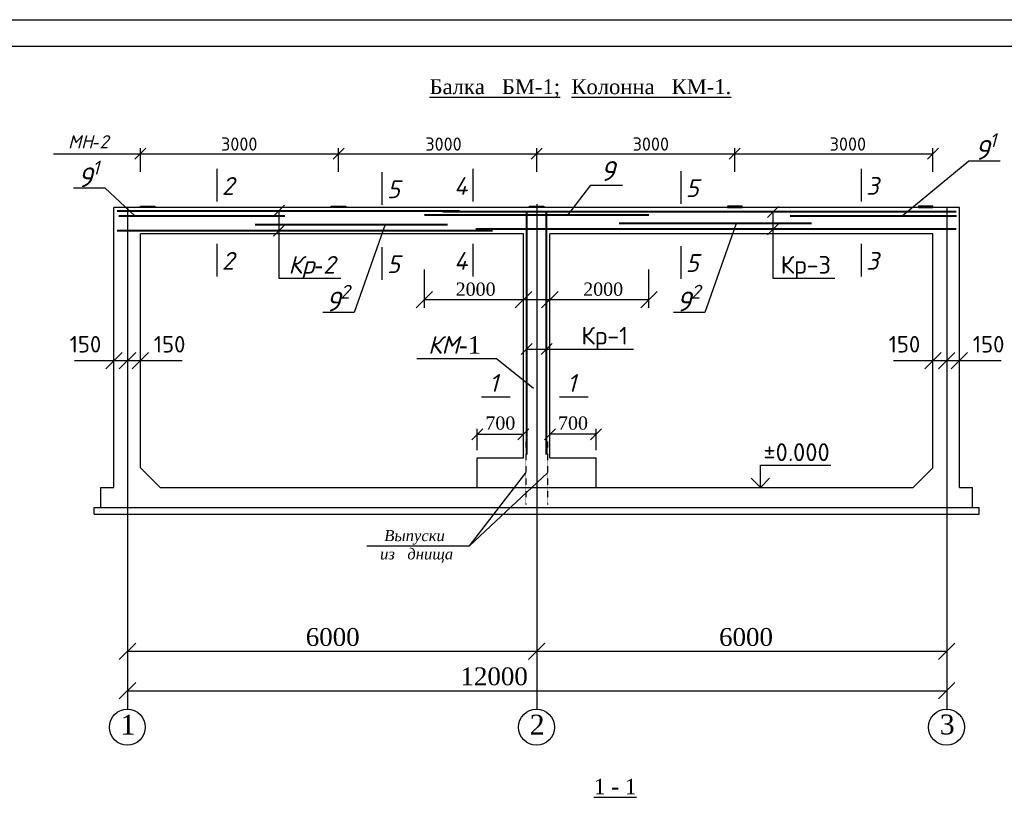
# Model space of a CAD drawing. Header units: millimetres. Extents: x -3143211 to -2549809, y 1060331 to 1394375.
# Tile 93 of 145: x -3113891 to -3091529, y 1227155 to 1244807. Entities that reach past the tile are written whole.
import ezdxf

# ---------------------------------------------------------------- set-up
doc = ezdxf.new("R2010")
doc.units = ezdxf.units.MM
doc.linetypes.add('ACAD_ISO10W100', pattern=[18, 12, -3, 0, -3])
doc.linetypes.add('JIS_02_1.2', pattern=[2.5, 1.25, -1.25])
doc.styles.get("Standard").update_dxf_attribs({"font": 'isocpeui.ttf'})

# ---------------------------------------------------------------- blocks, each defined once
blk = doc.blocks.new('_Oblique')
at = {"color": 0, "linetype": 'ByBlock', "lineweight": -2}
blk.add_line((-0.5, -0.5), (0.5, 0.5), dxfattribs=at)

msp = doc.modelspace()

# ---------------------------------------------------------------- hatches: boundary and pattern name
for points in [[(-3110819.44681, 1240545.9341), (-3110819.44681, 1240575.9341), (-3111149.44681, 1240575.9341), (-3111149.44681, 1240545.9341)], [(-3106484.44681, 1240545.9341), (-3106484.44681, 1240575.9341), (-3106814.44681, 1240575.9341), (-3106814.44681, 1240545.9341)], [(-3101984.44681, 1240545.9341), (-3101984.44681, 1240575.9341), (-3102314.44681, 1240575.9341), (-3102314.44681, 1240545.9341)], [(-3097484.44681, 1240545.9341), (-3097484.44681, 1240575.9341), (-3097814.44681, 1240575.9341), (-3097814.44681, 1240545.9341)], [(-3093149.44681, 1240545.9341), (-3093149.44681, 1240575.9341), (-3093479.44681, 1240575.9341), (-3093479.44681, 1240545.9341)]]:
    msp.add_hatch(color=256).paths.add_polyline_path(points)

# ---------------------------------------------------------------- linework, layer by layer
at = {"color": 0}
for p, q in [((-3116696.73173, 1244804.62022), (-3057296.73173, 1244804.62022)), ((-3114696.73173, 1244210.4256), (-3057796.73173, 1244210.4256))]:
    msp.add_line(p, q, dxfattribs=at)
for p, q in [((-3113124.7519, 1241766.17938), (-3093149.44681, 1241766.17938)), ((-3111149.44681, 1241354.65965), (-3111149.44681, 1241891.17938)), ((-3106649.44681, 1241354.65965), (-3106649.44681, 1241891.17938)), ((-3102149.44681, 1241354.65965), (-3102149.44681, 1241891.17938)), ((-3097649.44681, 1241354.65965), (-3097649.44681, 1241891.17938)), ((-3093149.44681, 1241354.65965), (-3093149.44681, 1241891.17938)), ((-3111749.44681, 1234185.9341), (-3111749.44681, 1240545.9341)), ((-3092549.44681, 1240545.9341), (-3111749.44681, 1240545.9341)), ((-3108002.5747, 1240470.9341), (-3108002.5747, 1238938.9526)), ((-3096782.9756, 1240445.33973), (-3096782.9756, 1238938.9526)), ((-3092549.44681, 1234185.9341), (-3092549.44681, 1240545.9341)), ((-3111149.44681, 1234635.9341), (-3111149.44681, 1239945.9341)), ((-3102449.44681, 1239945.9341), (-3111149.44681, 1239945.9341)), ((-3102449.44681, 1234860.9341), (-3102449.44681, 1239945.9341)), ((-3101849.44681, 1234860.9341), (-3101849.44681, 1239945.9341)), ((-3093149.44681, 1239945.9341), (-3101849.44681, 1239945.9341)), ((-3093149.44681, 1234635.9341), (-3093149.44681, 1239945.9341)), ((-3104699.44681, 1238263.92241), (-3104699.44681, 1239138.32304)), ((-3099599.44681, 1238263.92241), (-3099599.44681, 1239138.32304)), ((-3108002.5747, 1238938.9526), (-3106598.72373, 1238938.9526)), ((-3096782.9756, 1238938.9526), (-3095379.12463, 1238938.9526)), ((-3099599.44681, 1238451.32625), (-3104699.44681, 1238451.32625)), ((-3102374.44681, 1237330.34523), (-3099946.83117, 1237330.34523)), ((-3110202.7908, 1237065.9341), (-3112645.1376, 1237065.9341)), ((-3091602.7908, 1237065.9341), (-3094045.1376, 1237065.9341)), ((-3103499.44681, 1235033.82665), (-3103499.44681, 1235522.24632)), ((-3102449.44681, 1235033.82665), (-3102449.44681, 1235522.24632)), ((-3100799.44681, 1235033.82665), (-3100799.44681, 1235522.24632)), ((-3103499.44681, 1235397.24632), (-3102449.44681, 1235397.24632)), ((-3100799.44681, 1235397.24632), (-3101849.44681, 1235397.24632)), ((-3103499.44681, 1234185.9341), (-3103499.44681, 1234860.9341)), ((-3103499.44681, 1234860.9341), (-3102449.44681, 1234860.9341)), ((-3101849.44681, 1234860.9341), (-3100799.44681, 1234860.9341)), ((-3100799.44681, 1234185.9341), (-3100799.44681, 1234860.9341)), ((-3110699.44681, 1234185.9341), (-3111149.44681, 1234635.9341)), ((-3093599.44681, 1234185.9341), (-3093149.44681, 1234635.9341)), ((-3103677.17224, 1232861.52716), (-3102395.98475, 1234520.66446)), ((-3101902.90887, 1234520.66446), (-3103677.17224, 1232861.52716)), ((-3112049.44681, 1233735.9341), (-3112049.44681, 1234185.9341)), ((-3112049.44681, 1234185.9341), (-3111749.44681, 1234185.9341)), ((-3110699.44681, 1234185.9341), (-3093599.44681, 1234185.9341)), ((-3092549.44681, 1234185.9341), (-3092249.44681, 1234185.9341)), ((-3092249.44681, 1233735.9341), (-3092249.44681, 1234185.9341)), ((-3112199.44681, 1233735.9341), (-3092099.44681, 1233735.9341)), ((-3112199.44681, 1233585.9341), (-3112199.44681, 1233735.9341)), ((-3092099.44681, 1233585.9341), (-3092099.44681, 1233735.9341)), ((-3112199.44681, 1233585.9341), (-3092099.44681, 1233585.9341))]:
    msp.add_line(p, q)
at = {"color": 7, "lineweight": 30, "ltscale": 0.5}
for p, q in [((-3109413.72468, 1241419.24193), (-3109413.72468, 1240677.80217)), ((-3105665.61839, 1241343.78837), (-3105665.61839, 1240602.34861)), ((-3103601.29329, 1241419.24193), (-3103601.29329, 1240677.80217)), ((-3098878.75253, 1241370.9752), (-3098878.75253, 1240629.53544)), ((-3094783.17762, 1241419.24193), (-3094783.17762, 1240677.80217)), ((-3109413.72468, 1239717.82878), (-3109413.72468, 1238976.38902)), ((-3103601.29329, 1239717.82878), (-3103601.29329, 1238976.38902)), ((-3094783.17762, 1239717.82878), (-3094783.17762, 1238976.38902)), ((-3105665.61839, 1239642.37522), (-3105665.61839, 1238900.93546)), ((-3098878.75253, 1239669.56205), (-3098878.75253, 1238928.12228)), ((-3102750.05443, 1236240.3592), (-3103404.71918, 1236240.3592)), ((-3100979.51462, 1236240.3592), (-3101634.17937, 1236240.3592))]:
    msp.add_line(p, q, dxfattribs=at)
at = {"color": 7, "linetype": 'ACAD_ISO10W100'}
for p, q in [((-3102149.44681, 1240620.9341), (-3102149.44681, 1229155.7828)), ((-3111441.3325, 1240545.9341), (-3111441.3325, 1229155.7828)), ((-3092836.53428, 1240545.9341), (-3092836.53428, 1229155.7828))]:
    msp.add_line(p, q, dxfattribs=at)
at = {"lineweight": 40}
for p, q in [((-3111674.44681, 1240470.9341), (-3103904.44681, 1240470.9341)), ((-3102374.44681, 1234935.9341), (-3102374.44681, 1240470.9341)), ((-3101924.44681, 1234935.9341), (-3101924.44681, 1240470.9341)), ((-3111674.44681, 1240021.50514), (-3103154.44681, 1240021.50514))]:
    msp.add_line(p, q, dxfattribs=at)
at = {"color": 5, "lineweight": 40}
for p, q in [((-3092624.44681, 1240445.33973), (-3104279.44681, 1240445.33973)), ((-3092624.44681, 1240051.64749), (-3103529.44681, 1240051.64749))]:
    msp.add_line(p, q, dxfattribs=at)
at = {"color": 1, "lineweight": 40}
for p, q in [((-3111641.59185, 1240353.34281), (-3107869.41861, 1240356.24473)), ((-3104699.44681, 1240375.21737), (-3099599.44681, 1240375.36031)), ((-3100278.23608, 1240185.94571), (-3095905.26088, 1240185.94571)), ((-3096388.98331, 1240353.34281), (-3092616.81006, 1240356.24473)), ((-3108545.4438, 1240155.36783), (-3104172.46861, 1240155.36783))]:
    msp.add_line(p, q, dxfattribs=at)
at = {"linetype": 'JIS_02_1.2'}
for p, q in [((-3102395.98475, 1235235.9341), (-3102395.98475, 1233805.39482)), ((-3101902.90887, 1235235.9341), (-3101902.90887, 1233805.39482))]:
    msp.add_line(p, q, dxfattribs=at)
at = {"color": 7}
for p, q in [((-3097068.35537, 1234185.93591), (-3097068.35537, 1234695.04102)), ((-3097068.35537, 1234695.04102), (-3095466.2719, 1234695.04102)), ((-3097068.35537, 1234185.93591), (-3097276.6422, 1234396.10715)), ((-3097068.35537, 1234185.93591), (-3096860.06854, 1234396.10715)), ((-3111441.3325, 1230468.87214), (-3092836.53428, 1230468.87214)), ((-3111441.3325, 1229575.49531), (-3092836.53428, 1229575.49531))]:
    msp.add_line(p, q, dxfattribs=at)
at = {"color": 7, "linetype": 'ByBlock', "lineweight": 25}
msp.add_line((-3106005.79757, 1232861.52716), (-3103677.17224, 1232861.52716), dxfattribs=at)
at = {"color": 4, "linetype": 'ACAD_ISO10W100'}
msp.add_line((-3102149.44681, 1229180.11157), (-3102149.44681, 1229155.7828), dxfattribs=at)
msp.add_lwpolyline([(-3116696.73173, 1244804.62022), (-3057296.73173, 1244804.62022), (-3057296.73173, 1286804.62022), (-3116696.73173, 1286804.62022)], close=True)
for points in [[(-3093848.25291, 1240355.29739), (-3092334.46692, 1241605.55253), (-3091620.90951, 1241605.55253)], [(-3111273.92812, 1240353.62565), (-3111951.88406, 1240982.84644), (-3112665.44147, 1240982.84644)], [(-3101443.83627, 1240373.43808), (-3100916.02528, 1241048.49309), (-3100202.46786, 1241048.49309)], [(-3111149.44681, 1240575.9341), (-3110819.44681, 1240575.9341), (-3110819.44681, 1240545.9341), (-3111149.44681, 1240545.9341), (-3111149.44681, 1240575.9341)], [(-3106814.44681, 1240575.9341), (-3106484.44681, 1240575.9341), (-3106484.44681, 1240545.9341), (-3106814.44681, 1240545.9341), (-3106814.44681, 1240575.9341)], [(-3102314.44681, 1240575.9341), (-3101984.44681, 1240575.9341), (-3101984.44681, 1240545.9341), (-3102314.44681, 1240545.9341), (-3102314.44681, 1240575.9341)], [(-3097484.44681, 1240575.9341), (-3097814.44681, 1240575.9341), (-3097814.44681, 1240545.9341), (-3097484.44681, 1240545.9341), (-3097484.44681, 1240575.9341)], [(-3093149.44681, 1240575.9341), (-3093479.44681, 1240575.9341), (-3093479.44681, 1240545.9341), (-3093149.44681, 1240545.9341), (-3093149.44681, 1240575.9341)], [(-3105593.98107, 1240155.36783), (-3106291.95599, 1238162.89969), (-3107005.51341, 1238162.89969)], [(-3097629.26936, 1240156.77554), (-3098327.24429, 1238164.30739), (-3099040.8017, 1238164.30739)], [(-3104872.37461, 1237118.1112), (-3103063.09919, 1237118.1112), (-3102218.10916, 1236440.03627)]]:
    msp.add_lwpolyline(points)
at = {"color": 7}
for centre in [(-3111445.8139, 1228747.74547), (-3102153.92821, 1228747.74547), (-3092841.01569, 1228747.74547)]:
    msp.add_circle(centre, 408.06194, dxfattribs=at)

# ---------------------------------------------------------------- block references
at = {"rotation": 180}
for p, xscale, yscale, zscale in [((-3111149.44681, 1241766.17938), 250, 250, 250), ((-3102149.44681, 1241766.17938), 250, 250, 250), ((-3097649.44681, 1241766.17938), 250, 250, 250), ((-3093149.44681, 1241766.17938), 250, 250, 250), ((-3108002.5747, 1240470.9341), 250, 250, 250), ((-3096782.9756, 1240445.33973), 250, 250, 250), ((-3096782.9756, 1240051.64749), 250, 250, 250), ((-3108002.5747, 1240021.50514), 250, 250, 250), ((-3104699.44681, 1238451.32625), 375, 375, 375), ((-3102449.44681, 1238451.32625), 375, 375, 375), ((-3101849.44681, 1238451.32625), 375, 375, 375), ((-3099599.44681, 1238451.32625), 375, 375, 375), ((-3102374.44681, 1237330.34523), 250, 250, 250), ((-3101924.44681, 1237330.34523), 250, 250, 250), ((-3111749.44681, 1237065.9341), 375, 375, 375), ((-3111441.3325, 1237065.9341), 375, 375, 375), ((-3111149.44681, 1237065.9341), 375, 375, 375), ((-3093149.44681, 1237065.9341), 375, 375, 375), ((-3092836.53428, 1237065.9341), 375, 375, 375), ((-3092549.44681, 1237065.9341), 375, 375, 375), ((-3103499.44681, 1235397.24632), 250, 250, 250)]:
    msp.add_blockref('_Oblique', p, dxfattribs=dict(at, xscale=xscale, yscale=yscale, zscale=zscale))
at = {"xscale": 250, "yscale": 250, "zscale": 250}
for p in [(-3106649.44681, 1241766.17938), (-3102449.44681, 1235397.24632), (-3101849.44681, 1235397.24632), (-3100799.44681, 1235397.24632)]:
    msp.add_blockref('_Oblique', p, dxfattribs=at)
at = {"color": 7, "xscale": 375, "yscale": 375, "zscale": 375}
for p in [(-3111441.3325, 1230468.87214), (-3102149.44681, 1230468.87214), (-3092836.53428, 1230468.87214), (-3111441.3325, 1229575.49531), (-3092836.53428, 1229575.49531)]:
    msp.add_blockref('_Oblique', p, dxfattribs=at)

# ---------------------------------------------------------------- texts
at = {"color": 7}
for s, p in [('2', (-3109298.73242, 1240831.34907)), ('5', (-3105550.62613, 1240755.8955)), ('4', (-3104026.92167, 1240831.34907)), ('5', (-3098763.76027, 1240783.08233)), ('3', (-3094668.18536, 1240831.34907)), ('2', (-3109298.73242, 1239129.93591)), ('4', (-3104026.92167, 1239129.93591)), ('3', (-3094668.18536, 1239129.93591)), ('5', (-3105550.62613, 1239054.48235)), ('5', (-3098763.76027, 1239081.66918)), ('1', (-3103229.69529, 1236359.01368)), ('1', (-3101459.15548, 1236359.01368))]:
    msp.add_text(s, height=403.73687, dxfattribs=at).set_placement(p)
at = {"attachment_point": 5}
for s, insert, char_height in [('{\\fTimes New Roman|b0|i0|c204|p18;\\LБалка   БМ\\fTimes New Roman|b0|i0|c238|p18;-1;\\fTimes New Roman|b0|i0|c204|p18;  Колонна  \\fTimes New Roman|b0|i0|c238|p18; \\fTimes New Roman|b0|i0|c204|p18;КМ\\fTimes New Roman|b0|i0|c238|p18;-1.}', (-3101155.97005, 1243247.22636), 340), ('МН{\\fTimes New Roman|b0|i0|c238|p18;-}2', (-3112333.42101, 1242036.07342), 300), ('{\\fISOCPEUR|b0|i0|c204|p34;3000}', (-3108904.94562, 1241984.41118), 300), ('{\\fISOCPEUR|b0|i0|c204|p34;3000}', (-3104265.70921, 1241984.41118), 300), ('{\\fISOCPEUR|b0|i0|c204|p34;3000}', (-3099557.31427, 1241984.41118), 300), ('{\\fISOCPEUR|b0|i0|c204|p34;3000}', (-3095082.23964, 1241984.41118), 300), ('{\\fTimes New Roman|b0|i0|c204|p18;20\\fTimes New Roman|b0|i0|c238|p18;00}', (-3103535.41704, 1238688.37977), 300), ('{\\fTimes New Roman|b0|i0|c204|p18;20\\fTimes New Roman|b0|i0|c238|p18;00}', (-3100639.46501, 1238688.37977), 300), ('{\\fISOCPEUR|b0|i0|c204|p34;15\\fISOCPEUR|b0|i0|c238|p34;0\\fISOCPEUR|b0|i0|c204|p34;     150}', (-3111441.37925, 1237440.01208), 375), ('КМ{\\fTimes New Roman|b0|i0|c238|p18;-1}', (-3104013.69907, 1237424.4449), 400), ('{\\fISOCPEUR|b0|i0|c204|p34;15\\fISOCPEUR|b0|i0|c238|p34;0\\fISOCPEUR|b0|i0|c204|p34;     150}', (-3092841.37925, 1237440.01208), 375), ('{\\fTimes New Roman|b0|i0|c238|p18;700}', (-3102974.44681, 1235648.46584), 300), ('{\\fTimes New Roman|b0|i0|c238|p18;700}', (-3101324.44681, 1235648.46584), 300)]:
    msp.add_mtext(s, dxfattribs=dict(at, insert=insert, char_height=char_height))
at = {"color": 7, "attachment_point": 5}
for s, insert, char_height in [('\\A1;9{\\H0.7x;\\S1^ ;}', (-3091957.6492, 1241929.58057), 450), ('\\A1;9{\\H0.7x;\\S1^ ;}', (-3112328.70178, 1241306.87448), 450), ('9', (-3100539.20756, 1241372.52113), 450), ('Кр{\\fTimes New Roman|b0|i0|c238|p18;-}2', (-3107256.85535, 1239188.87769), 400), ('{\\fISOCPEUR|b0|i0|c204|p34;Кр\\fISOCPEUR|b0|i0|c238|p34;-\\fISOCPEUR|b0|i0|c204|p34;3}', (-3096037.25625, 1239188.87769), 400), ('\\A1;9{\\H0.7x;\\S2^ ;}', (-3106668.77371, 1238486.92773), 450), ('\\A1;9{\\H0.7x;\\S2^ ;}', (-3098704.06201, 1238488.33544), 450), ('{\\fISOCPEUR|b0|i0|c204|p34;Кр\\fISOCPEUR|b0|i0|c238|p34;-\\fISOCPEUR|b0|i0|c204|p34;1}', (-3100604.96279, 1237580.27032), 400), ('{\\fISOCPEUR|b0|i0|c204|p34;%%P0}.{\\fISOCPEUR|b0|i0|c204|p34;000}', (-3096247.16723, 1234989.92991), 405), ('{\\fTimes New Roman|b0|i0|c204|p18;6000}', (-3106781.85704, 1230791.51544), 405), ('{\\fTimes New Roman|b0|i0|c204|p18;6000}', (-3097395.14828, 1230791.51544), 405), ('{\\fTimes New Roman|b0|i0|c204|p18;12000}', (-3103115.38178, 1229898.13861), 405), ('{\\fTimes New Roman|b0|i0|c238|p18;1}', (-3111430.91162, 1228805.11157), 450), ('{\\fTimes New Roman|b0|i0|c238|p18;2}', (-3102139.02593, 1228805.11157), 450), ('{\\fTimes New Roman|b0|i0|c238|p18;3}', (-3092826.1134, 1228805.11157), 450), ('{\\fTimes New Roman|b0|i0|c238|p18;\\L1\\fTimes New Roman|b0|i0|c204|p18; - 1}', (-3100366.75237, 1227400.13417), 350)]:
    msp.add_mtext(s, dxfattribs=dict(at, insert=insert, char_height=char_height))
at = {"color": 7, "linetype": 'ByBlock', "lineweight": 25, "insert": (-3104923.37649, 1232850.20448), "char_height": 250, "attachment_point": 5}
msp.add_mtext('{\\fTimes New Roman|b0|i1|c204|p18;Выпуски \\P из   днища}', dxfattribs=at)

doc.saveas('drawing.dxf')
